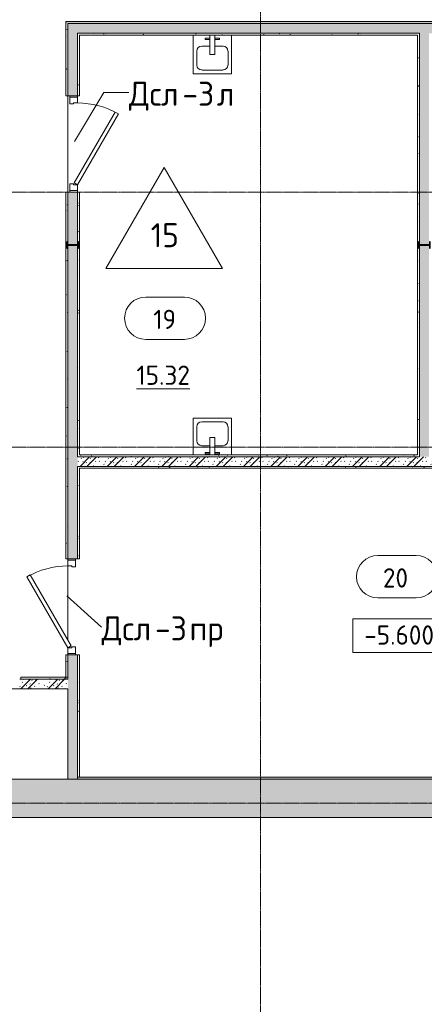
# Model space of a CAD drawing. Header units: millimetres. Extents: x 93132 to 156147, y -10965 to 65044.
# Tile 8 of 58: x 122420 to 126620, y 5911 to 16140. Entities that reach past the tile are written whole.
import ezdxf

# ---------------------------------------------------------------- set-up
doc = ezdxf.new("R2010")
doc.units = ezdxf.units.MM
doc.linetypes.add('4_ Штрихпунктир_ 10 х 2 мм', pattern=[14, 10, -2, 0, -2])
for name, color, linetype, lineweight in [('A-AREA-IDEN', 7, 'Continuous', 5), ('A-DOOR', 7, 'Continuous', 13), ('A-DOOR-FRAM', 7, 'Continuous', 13), ('A-DOOR-IDEN', 7, 'Continuous', 5), ('A-FLOR', 7, 'Continuous', 13), ('A-FLOR-IDEN', 7, 'Continuous', 5), ('A-WALL', 7, 'Continuous', 13), ('A-WALL-PATT', 7, 'Continuous', 13), ('G-ANNO-DIMS', 7, 'Continuous', 5), ('I-WALL', 7, 'Continuous', 13), ('P-SANR-FIXT', 7, 'Continuous', 13), ('S-COLS', 7, 'Continuous', 25), ('S-GRID', 7, 'Continuous', 5)]:
    doc.layers.add(name, color=color, linetype=linetype, lineweight=lineweight)
doc.styles.add('GOST Common_2', font='GOST_Common.ttf', dxfattribs={"height": 200})
doc.styles.add('GOST Common_3', font='GOST_Common.ttf', dxfattribs={"height": 250})
pattern_1 = [(0, (0, 0), (203.2, 50.8), [3.353, -149.047, 3.353, -149.047, -812.8]), (0, (0, 0), (203.2, 50.8), [-304.8, 3.353, -301.447, 3.353, -149.047, -355.6]), (0, (0, 0), (203.2, 50.8), [-762, 3.353, -98.247, 3.353, -250.647]), (120, (76.2, 25.4), (-145.59409, 150.576362), [3.353, -149.047, 3.353, -149.047, -812.8]), (120, (76.2, 25.4), (-145.59409, 150.576362), [-304.8, 3.353, -301.447, 3.353, -149.047, -355.6]), (120, (76.2, 25.4), (-145.59409, 150.576362), [-762, 3.353, -98.247, 3.353, -250.647]), (240, (101.6, 127), (-57.60591, -201.376362), [3.353, -149.047, 3.353, -149.047, -812.8]), (240, (101.6, 127), (-57.60591, -201.376362), [-304.8, 3.353, -301.447, 3.353, -149.047, -355.6]), (240, (101.6, 127), (-57.60591, -201.376362), [-762, 3.353, -98.247, 3.353, -250.647])]
pattern_2 = [(135, (150.28, 188.64), (-282.8427, 3e-14), [5, -395]), (135, (174.9, 237.36), (-282.8427, 3e-14), [5, -395]), (135, (211.96, 236.53), (-282.8427, 3e-14), [5, -395]), (135, (114.96, 223.96), (-282.8427, 3e-14), [5, -395]), (135, (77.54, 223.96), (-282.8427, 3e-14), [5, -395]), (135, (57.44, 184.52), (-282.8427, 3e-14), [5, -395]), (135, (66.21, 142.9), (-282.8427, 3e-14), [5, -395]), (135, (107.33, 161), (-282.8427, 3e-14), [5, -395]), (135, (99.08, 130.94), (-282.8427, 3e-14), [5, -395]), (135, (22.6, 136.46), (-282.8427, 3e-14), [5, -395]), (135, (21.16, 168.08), (-282.8427, 3e-14), [5, -395]), (135, (46.13, 96.12), (-282.8427, 3e-14), [5, -395]), (135, (3.54, 74.6), (-282.8427, 3e-14), [5, -395]), (135, (40.3, 47.56), (-282.8427, 3e-14), [5, -395]), (135, (39.77, 18.47), (-282.8427, 3e-14), [5, -395]), (135, (76.94, 37.28), (-282.8427, 3e-14), [5, -395]), (135, (114.18, 62.4), (-282.8427, 3e-14), [5, -395]), (135, (139.87, 90.2), (-282.8427, 3e-14), [5, -395]), (135, (141.44, 15.82), (-282.8427, 3e-14), [5, -395]), (135, (188.69, 26.73), (-282.8427, 3e-14), [5, -395]), (135, (176.14, 51.36), (-282.8427, 3e-14), [5, -395]), (135, (177.03, 0), (-282.8427, 3e-14), [5, -395]), (135, (276.61, 8.22), (-282.8427, 3e-14), [5, -395]), (135, (271.19, 31.72), (-282.8427, 3e-14), [5, -395]), (135, (268.29, 119.65), (-282.8427, 3e-14), [5, -395]), (135, (237.92, 101.95), (-282.8427, 3e-14), [5, -395]), (135, (237.92, 158.27), (-282.8427, 3e-14), [5, -395]), (135, (260.4, 204.35), (-282.8427, 3e-14), [5, -395]), (135, (275.54, 235.4), (-282.8427, 3e-14), [5, -395]), (135, (117.62, 268.96), (-282.8427, 3e-14), [5, -395]), (135, (203.62, 273.83), (-282.8427, 3e-14), [5, -395]), (135, (47.24, 279.3), (-282.8427, 3e-14), [5, -395]), (135, (23.2, 266.16), (-282.8427, 3e-14), [5, -395]), (135, (42.78, 232.52), (-282.8427, 3e-14), [5, -395]), (135, (177.76, 90.57), (-282.8427, 3e-14), [5, -395]), (135, (181.12, 121.8), (-282.8427, 3e-14), [5, -395]), (135, (206.73, 172.06), (-282.8427, 3e-14), [5, -395]), (135, (143.14, 136.62), (-282.8427, 3e-14), [5, -395]), (135, (211.51, 131.86), (-282.8427, 3e-14), [5, -395]), (135, (81.47, 95.1), (-282.8427, 3e-14), [5, -395]), (135, (235.13, 60.46), (-282.8427, 3e-14), [5, -395]), (135, (242.24, 4.89), (-282.8427, 3e-14), [5, -395]), (45, (0, 106.07), (-282.8427, 0), []), (45, (106.07, 0), (-282.8427, 0), []), (45, (176.78, 0), (-282.8427, 0), []), (45, (0, 176.78), (-282.8427, 0), [])]

# ---------------------------------------------------------------- blocks, each defined once
blk = doc.blocks.new('Наметкина 10_РД_АР_П_Отделка_R21_rvt-1--01_Подвал_МП_часть Г')
at = {"layer": 'A-WALL-PATT', "lineweight": 5}
h = blk.add_hatch(dxfattribs=at)
h.set_pattern_fill('FP_6', color=256, style=0, pattern_type=2)
h.set_pattern_definition(pattern_1)
h.paths.add_polyline_path([(131450, 16100), (131450, 16120), (128220, 16120), (128220, 16100), (131109, 16100)])
h.paths.add_polyline_path([(127220, 16100), (127220, 16120), (122900, 16120), (122900, 16100), (124817, 16100)])
h = blk.add_hatch(dxfattribs=at)
h.set_pattern_fill('FP_6', color=256, style=0, pattern_type=2)
h.set_pattern_definition(pattern_1)
h.paths.add_polyline_path([(122920, 11610), (122919, 13795), (122917, 13790), (122917, 13768), (122910, 13768), (122910, 13832), (122917, 13832), (122917, 13810), (122920, 13805), (122920, 14350), (122900, 14350), (122900, 11610)])
h.paths.add_polyline_path([(122920, 15350), (122920, 16100), (122900, 16100), (122900, 15350)])
h = blk.add_hatch(dxfattribs=at)
h.set_pattern_fill('FP_6', color=256, style=0, pattern_type=2)
h.set_pattern_definition(pattern_1)
h.paths.add_polyline_path([(126550, 15980), (126570, 15980), (126570, 16000), (123020, 16000), (123020, 15980), (124817, 15980)])
h = blk.add_hatch(dxfattribs=at)
h.set_pattern_fill('FP_6', color=256, style=0, pattern_type=2)
h.set_pattern_definition(pattern_1)
h.paths.add_polyline_path([(123040, 11620), (123040, 14350), (123020, 14350), (123021, 13805), (123023, 13810), (123024, 13832), (123030, 13832), (123030, 13768), (123023, 13768), (123023, 13790), (123020, 13795), (123020, 11620)])
h.paths.add_polyline_path([(123040, 15350), (123040, 15980), (123020, 15980), (123020, 15350)])
h = blk.add_hatch(dxfattribs=at)
h.set_pattern_fill('FP_6', color=256, style=0, pattern_type=2)
h.set_pattern_definition(pattern_1)
h.paths.add_polyline_path([(126570, 11600), (126569, 13795), (126567, 13790), (126567, 13768), (126560, 13768), (126560, 13832), (126567, 13832), (126567, 13810), (126570, 13805), (126570, 15980), (126550, 15980), (126550, 11600)])
h = blk.add_hatch(dxfattribs=at)
h.set_pattern_fill('FP_6', color=256, style=0, pattern_type=2)
h.set_pattern_definition(pattern_1)
h.paths.add_polyline_path([(122920, 9310), (122920, 9540), (122900, 9540), (122900, 9310)])
h.paths.add_polyline_path([(122900, 10540), (122920, 10540), (122920, 11610), (122900, 11610)])
h = blk.add_hatch(dxfattribs=at)
h.set_pattern_fill('FP_6', color=256, style=0, pattern_type=2)
h.set_pattern_definition(pattern_1)
h.paths.add_polyline_path([(126550, 11600), (126550, 11620), (123020, 11620), (123020, 11600), (124817, 11600)])
h = blk.add_hatch(dxfattribs=at)
h.set_pattern_fill('FP_6', color=256, style=0, pattern_type=2)
h.set_pattern_definition(pattern_1)
h.paths.add_polyline_path([(123040, 8270), (123040, 9540), (123020, 9540), (123020, 8270)])
h.paths.add_polyline_path([(123040, 10540), (123040, 11500), (123020, 11500), (123020, 10540)])
h = blk.add_hatch(dxfattribs=at)
h.set_pattern_fill('FP_6', color=256, style=0, pattern_type=2)
h.set_pattern_definition(pattern_1)
h.paths.add_polyline_path([(127270, 11480), (127270, 11500), (123040, 11500), (123040, 11480), (124817, 11480)])
h = blk.add_hatch(dxfattribs=at)
h.set_pattern_fill('FP_6', color=256, style=0, pattern_type=2)
h.set_pattern_definition(pattern_1)
h.paths.add_polyline_path([(122900, 9290), (122900, 9310), (122430, 9310), (122430, 9290)])
h = blk.add_hatch(dxfattribs=at)
h.set_pattern_fill('FP_6', color=256, style=0, pattern_type=2)
h.set_pattern_definition(pattern_1)
h.paths.add_polyline_path([(131450, 8250), (131450, 8270), (123020, 8270), (123020, 8250), (127963, 8250)])
at = {"layer": 'A-WALL'}
for p, q in [((127220, 16120), (122900, 16120)), ((122900, 16120), (122900, 16100)), ((122900, 16100), (122900, 15350)), ((122920, 16100), (127220, 16100)), ((122920, 15350), (122920, 16100)), ((126570, 16000), (123020, 16000)), ((123020, 16000), (123020, 15980)), ((123020, 15980), (123020, 15350)), ((123040, 15980), (126550, 15980)), ((123040, 15350), (123040, 15980)), ((126550, 15980), (126550, 11620)), ((126570, 15980), (126570, 16000)), ((126570, 13804), (126570, 15980)), ((122900, 15350), (122920, 15350)), ((123020, 15350), (123040, 15350)), ((122900, 14350), (122900, 11610)), ((122920, 14350), (122900, 14350)), ((122920, 13804), (122920, 14350)), ((123020, 14350), (123020, 13804)), ((123040, 14350), (123020, 14350)), ((123040, 11620), (123040, 14350)), ((122920, 11610), (122920, 13796)), ((123020, 13796), (123020, 11620)), ((126570, 11600), (126570, 13796)), ((122900, 11610), (122900, 10540)), ((122920, 10540), (122920, 11610)), ((123020, 11620), (123020, 11600)), ((123020, 11600), (126550, 11600)), ((126550, 11620), (123040, 11620)), ((126550, 11600), (126570, 11600)), ((123020, 11500), (123020, 10540)), ((123040, 11500), (123020, 11500)), ((127270, 11500), (123040, 11500)), ((123040, 11480), (127270, 11480)), ((123040, 10540), (123040, 11480)), ((122900, 10540), (122920, 10540)), ((123020, 10540), (123040, 10540)), ((122900, 9540), (122900, 9310)), ((122920, 9540), (122900, 9540)), ((122920, 9310), (122920, 9540)), ((123020, 9540), (123020, 8270)), ((123040, 9540), (123020, 9540)), ((123040, 8270), (123040, 9540)), ((122900, 9310), (122430, 9310)), ((122430, 9310), (122430, 9290)), ((122900, 9290), (122900, 9310)), ((122900, 9310), (122920, 9310)), ((122430, 9290), (122900, 9290)), ((131450, 8270), (123020, 8270)), ((123020, 8270), (123020, 8250)), ((123020, 8270), (123040, 8270)), ((123020, 8250), (131450, 8250))]:
    blk.add_line(p, q, dxfattribs=at)
blk = doc.blocks.new('АР_Дверь однопольная - 1000х2100h_850__Служебные-5141596--01_Подвал_МП_часть Г')
at = {"layer": 'A-DOOR'}
for p, q in [((-311, 475), (-331, 440)), ((-331, 440), (405, 15)), ((425, 50), (-311, 475)), ((405, 15), (425, 50))]:
    blk.add_line(p, q, dxfattribs=at)
at = {"layer": 'A-DOOR', "lineweight": 5}
blk.add_arc((425, 50), 850, 150, 180, dxfattribs=at)
at = {"layer": 'A-DOOR-FRAM'}
for p, q in [((-485, 50), (-500, 50)), ((-425, 50), (-485, 50)), ((-485, 50), (-485, -30)), ((-425, 10), (-425, 50)), ((-415, 10), (-425, 10)), ((-415, -30), (-415, 10)), ((425, 10), (415, 10)), ((415, 10), (415, -30)), ((485, 50), (425, 50)), ((425, 50), (425, 10)), ((485, -30), (485, 50)), ((485, 50), (500, 50)), ((-485, -30), (-500, -30)), ((-485, -30), (-415, -30)), ((415, -30), (485, -30)), ((485, -30), (500, -30))]:
    blk.add_line(p, q, dxfattribs=at)
blk = doc.blocks.new('АР_Дверь однопольная - 1000х2100h_850__Служебные-5141597--01_Подвал_МП_часть Г')
at = {"layer": 'A-DOOR'}
for p, q in [((311, 475), (-425, 50)), ((-405, 15), (331, 440)), ((331, 440), (311, 475)), ((-425, 50), (-405, 15))]:
    blk.add_line(p, q, dxfattribs=at)
at = {"layer": 'A-DOOR', "lineweight": 5}
blk.add_arc((-425, 50), 850, 360, 30, dxfattribs=at)
at = {"layer": 'A-DOOR-FRAM'}
for p, q in [((-485, 50), (-500, 50)), ((-425, 50), (-485, 50)), ((-485, 50), (-485, -30)), ((-425, 10), (-425, 50)), ((-415, 10), (-425, 10)), ((-415, -30), (-415, 10)), ((425, 10), (415, 10)), ((415, 10), (415, -30)), ((485, 50), (425, 50)), ((425, 50), (425, 10)), ((485, -30), (485, 50)), ((485, 50), (500, 50)), ((-485, -30), (-500, -30)), ((-485, -30), (-415, -30)), ((415, -30), (485, -30)), ((485, -30), (500, -30))]:
    blk.add_line(p, q, dxfattribs=at)
blk = doc.blocks.new('A-PLU-Sink-2D - 400 x 400 mm-3712375--01_Подвал_МП_часть Г')
at = {"layer": 'P-SANR-FIXT'}
for p, q in [((-184, 202), (-184, -198)), ((-184, -198), (-184, 202)), ((-59, 172), (-59, 157)), ((-9, 172), (-59, 172)), ((-59, 157), (-9, 157)), ((-9, 2), (-9, 202)), ((41, 202), (41, 2)), ((41, 172), (91, 172)), ((91, 157), (41, 157)), ((91, 172), (91, 157)), ((216, -198), (216, 202)), ((216, 202), (216, -198)), ((-146, 37), (-146, -109)), ((-9, 88), (-95, 88)), ((41, 2), (-9, 2)), ((127, 88), (41, 88)), ((178, -109), (178, 37)), ((-184, -198), (216, -198)), ((216, -198), (-184, -198)), ((-95, -160), (127, -160))]:
    blk.add_line(p, q, dxfattribs=at)
for centre, start, end in [((-95, 37), 90, 180), ((127, 37), 360, 90), ((-95, -109), 180, 270), ((127, -109), 270, 0)]:
    blk.add_arc(centre, 50.8, start, end, dxfattribs=at)
blk = doc.blocks.new('A-PLU-Sink-2D - 400 x 400 mm-3712380--01_Подвал_МП_часть Г')
at = {"layer": 'P-SANR-FIXT'}
for p, q in [((-184, 198), (216, 198)), ((-184, -182), (-184, 198)), ((216, 198), (-184, 198)), ((-184, 198), (-184, -182)), ((-146, -37), (-146, 109)), ((-95, 160), (127, 160)), ((178, 109), (178, -37)), ((216, 198), (216, -182)), ((216, -182), (216, 198)), ((-9, -88), (-95, -88)), ((-9, -2), (-9, -182)), ((41, -2), (-9, -2)), ((41, -182), (41, -2)), ((127, -88), (41, -88)), ((-59, -172), (-59, -157)), ((-59, -157), (-9, -157)), ((-9, -172), (-59, -172)), ((91, -157), (41, -157)), ((41, -172), (91, -172)), ((91, -172), (91, -157))]:
    blk.add_line(p, q, dxfattribs=at)
for centre, start, end in [((-95, 109), 90, 180), ((127, 109), 360, 90), ((-95, -37), 180, 270), ((127, -37), 270, 0)]:
    blk.add_arc(centre, 50.8, start, end, dxfattribs=at)
blk = doc.blocks.new('А-Двутавр_12 - Двутавр_12К-7378908--01_Подвал_МП_часть Г')
at = {"layer": 'S-COLS'}
for p, q in [((32, 120), (-32, 120)), ((-32, 120), (-32, 112.7)), ((-32, 112.7), (-9.9, 112.7)), ((-2.4, 105.2), (-2.4, 14.8)), ((2.4, 14.8), (2.4, 105.2)), ((9.9, 112.7), (32, 112.7)), ((32, 112.7), (32, 120)), ((-9.9, 7.3), (-32, 7.3)), ((-32, 7.3), (-32, 0)), ((-32, 0), (32, 0)), ((32, 7.3), (9.9, 7.3)), ((32, 0), (32, 7.3))]:
    blk.add_line(p, q, dxfattribs=at)
for centre, start, end in [((-9.9, 105.2), 0, 90), ((9.9, 105.2), 90, 180), ((-9.9, 14.8), 270, 0), ((9.9, 14.8), 180, 270)]:
    blk.add_arc(centre, 7.5, start, end, dxfattribs=at)
blk = doc.blocks.new('Марка помещения _Номер_ - 2 мм-68851--01_Подвал_МП_часть Г')
at = {"layer": 'A-AREA-IDEN'}
for p, q in [((-2.03, 2.21), (1.97, 2.21)), ((-2.03, -2.19), (1.97, -2.19))]:
    blk.add_line(p, q, dxfattribs=at)
for centre, start, end in [((-2.03, 0.01), 90, 270), ((1.97, 0.01), 270, 90)]:
    blk.add_arc(centre, 2.2, start, end, dxfattribs=at)
blk = doc.blocks.new('Высотные отметки - Frame_2-749557--01_Подвал_МП_часть Г')
at = {"layer": 'G-ANNO-DIMS'}
for p, q in [((-5, 3.5), (-5, 0)), ((5, 3.5), (-5, 3.5)), ((5, 0), (5, 3.5)), ((-5, 0), (5, 0))]:
    blk.add_line(p, q, dxfattribs=at)
blk = doc.blocks.new('Марка полов - Марка полов-4106608--01_Подвал_МП_часть Г')
at = {"layer": 'A-FLOR-IDEN'}
for p, q in [((0, 7), (-6.06, -3.5)), ((6.06, -3.5), (0, 7)), ((-6.06, -3.5), (6.06, -3.5))]:
    blk.add_line(p, q, dxfattribs=at)

msp = doc.modelspace()

# ---------------------------------------------------------------- hatches: boundary and pattern name
at = {"layer": 'A-WALL-PATT', "lineweight": 5}
h = msp.add_hatch(dxfattribs=at)
h.set_pattern_fill('FP_2', color=256, style=0, pattern_type=2)
h.set_pattern_definition(pattern_2)
h.paths.add_polyline_path([(123020, 8250), (123020, 9540), (122920, 9540), (122920, 8250)])
h.paths.add_polyline_path([(122920, 10540), (123020, 10540), (123020, 13795.611775), (123015.2, 13797.6), (122924.8, 13797.6), (122920, 13795.403301), (122920, 11784.216187)])
h.paths.add_polyline_path([(123003.611775, 13802.4), (123015.2, 13802.4), (123020, 13804.596699), (123020, 14350), (122920, 14350), (122920, 13804.388225), (122924.8, 13802.4), (122939.912727, 13802.4)])
h.paths.add_polyline_path([(123020, 15350), (123020, 16100), (122920, 16100), (122920, 15350)])
h = msp.add_hatch(dxfattribs=at)
h.set_pattern_fill('FP_2', color=256, style=0, pattern_type=2)
h.set_pattern_definition(pattern_2)
h.paths.add_polyline_path([(131470, 16000), (131470, 16100), (128220, 16100), (128220, 16000), (131108.871149, 16000)])
h.paths.add_polyline_path([(126570, 16000), (127220, 16000), (127220, 16100), (123020, 16100), (123020, 16000), (124817.280608, 16000)])
h = msp.add_hatch(dxfattribs=at)
h.set_pattern_fill('FP_2', color=256, style=0, pattern_type=2)
h.set_pattern_definition(pattern_2)
h.paths.add_polyline_path([(126570, 11600), (126670, 11600), (126670, 13795.611775), (126665.2, 13797.6), (126574.8, 13797.6), (126570, 13795.403301), (126570, 11784.216187)])
h.paths.add_polyline_path([(126586.388225, 13802.4), (126665.2, 13802.4), (126670, 13804.596699), (126670, 16000), (126570, 16000), (126570, 13804.388225), (126574.8, 13802.4)])
h = msp.add_hatch(dxfattribs=at)
h.set_pattern_fill('FP_2', color=256, style=0, pattern_type=2)
h.set_pattern_definition(pattern_2)
h.paths.add_polyline_path([(127270, 11500), (127270, 11600), (123020, 11600), (123020, 11500), (124817.280608, 11500)])
h = msp.add_hatch(dxfattribs=at)
h.set_pattern_fill('FP_2', color=256, style=0, pattern_type=2)
h.set_pattern_definition(pattern_2)
h.paths.add_polyline_path([(122920, 9190), (122920, 9290), (122420, 9290), (122420, 9190)])
h = msp.add_hatch(dxfattribs=at)
h.set_pattern_fill('FP_1', color=256, style=0, pattern_type=2)
h.set_pattern_definition([(45, (0, 0), (-114.04925, 114.04925), []), (45, (114.05, 0), (-114.04925, 114.04925), [201.612, -40.322, 3.353, -36.97])])
h.paths.add_polyline_path([(129670.01198, 7850), (129670.01198, 8250), (110520, 8250), (110520, 7850), (127963.075878, 7850)])

# ---------------------------------------------------------------- linework, layer by layer
at = {"layer": 'A-DOOR-IDEN'}
for p, q in [((122988.023538, 14875.982352), (123293.518073, 15385.139911)), ((123293.518073, 15385.139911), (123553.110892, 15385.139911)), ((122907.970588, 10153.306145), (123269.434839, 9830.654061))]:
    msp.add_line(p, q, dxfattribs=at)
at = {"layer": 'A-FLOR'}
for p, q in [((122920, 14350), (122920, 15350)), ((122920, 10525), (122920, 10540)), ((122920, 10540), (122920, 10525)), ((122920, 9695), (122920, 10465)), ((122920, 10465), (122920, 9695)), ((122920, 9540), (122920, 9555)), ((122920, 9555), (122920, 9540))]:
    msp.add_line(p, q, dxfattribs=at)
at = {"layer": 'A-WALL'}
for p, q in [((131470, 8250), (121470, 8250)), ((105870, 7850), (131770, 7850))]:
    msp.add_line(p, q, dxfattribs=at)
at = {"layer": 'I-WALL'}
for p, q in [((127220, 16100), (122920, 16100)), ((122920, 16100), (122920, 15350)), ((123020, 16000), (126570, 16000)), ((123020, 15350), (123020, 16000)), ((126570, 16000), (126570, 13804.388225)), ((122920, 15350), (123020, 15350)), ((122920, 14350), (122920, 13804.388225)), ((123020, 14350), (122920, 14350)), ((123020, 13804.388225), (123020, 14350)), ((122920, 13795.611775), (122920, 10540)), ((123020, 11600), (123020, 13795.611775)), ((126570, 13795.611775), (126570, 11600)), ((126570, 11600), (123020, 11600)), ((123020, 11500), (127270, 11500)), ((123020, 10540), (123020, 11500)), ((122920, 10540), (123020, 10540)), ((122920, 9540), (122920, 9290)), ((123020, 9540), (122920, 9540)), ((123020, 8250), (123020, 9540)), ((122420, 9290), (122920, 9290)), ((122920, 9190), (121470, 9190)), ((122920, 9190), (122920, 8250))]:
    msp.add_line(p, q, dxfattribs=at)
at = {"layer": 'S-GRID', "linetype": '4_ Штрихпунктир_ 10 х 2 мм'}
for p, q in [((124920, -1911.296705), (124920, 63183.748364)), ((134543.645795, 14350), (104705.052177, 14350)), ((134543.645795, 11700), (104705.052177, 11700)), ((134543.645795, 8000), (104705.052177, 8000))]:
    msp.add_line(p, q, dxfattribs=at)

# ---------------------------------------------------------------- block references
at = {"lineweight": 5}
msp.add_blockref('Наметкина 10_РД_АР_П_Отделка_R21_rvt-1--01_Подвал_МП_часть Г', (0, 0), dxfattribs=at)
at = {"layer": 'A-AREA-IDEN', "xscale": 99.99999999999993, "yscale": 99.99999999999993, "zscale": 99.99999999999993}
for p in [(123932.051686, 13037.941264), (126339.132573, 10351.939114)]:
    msp.add_blockref('Марка помещения _Номер_ - 2 мм-68851--01_Подвал_МП_часть Г', p, dxfattribs=at)
at = {"layer": 'A-DOOR'}
for name, p, rotation in [('АР_Дверь однопольная - 1000х2100h_850__Служебные-5141596--01_Подвал_МП_часть Г', (122970, 14850), 270.0000000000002), ('АР_Дверь однопольная - 1000х2100h_850__Служебные-5141597--01_Подвал_МП_часть Г', (122970, 10040), 90.00000000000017)]:
    msp.add_blockref(name, p, dxfattribs=dict(at, rotation=rotation))
at = {"layer": 'A-FLOR-IDEN', "xscale": 99.99999999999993, "yscale": 99.99999999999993, "zscale": 99.99999999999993}
msp.add_blockref('Марка полов - Марка полов-4106608--01_Подвал_МП_часть Г', (123919.671849, 13904.603781), dxfattribs=at)
at = {"layer": 'G-ANNO-DIMS', "xscale": 99.99999999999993, "yscale": 99.99999999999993, "zscale": 99.99999999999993}
msp.add_blockref('Высотные отметки - Frame_2-749557--01_Подвал_МП_часть Г', (126378.858517, 9566.202229), dxfattribs=at)
at = {"layer": 'P-SANR-FIXT'}
for name, p in [('A-PLU-Sink-2D - 400 x 400 mm-3712375--01_Подвал_МП_часть Г', (124404.310759, 15777.654599)), ('A-PLU-Sink-2D - 400 x 400 mm-3712380--01_Подвал_МП_часть Г', (124404.310759, 11802.345401))]:
    msp.add_blockref(name, p, dxfattribs=at)
at = {"layer": 'S-COLS', "rotation": 90.00000000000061}
for p in [(123030, 13800), (126680, 13800)]:
    msp.add_blockref('А-Двутавр_12 - Двутавр_12К-7378908--01_Подвал_МП_часть Г', p, dxfattribs=at)

# ---------------------------------------------------------------- texts
at = {"layer": 'A-AREA-IDEN', "char_height": 200, "attachment_point": 1, "style": 'GOST Common_2'}
for s, insert, width in [('19', (123806.53749, 13126.684446), 296.624375), ('\\L15.32', (123631.882936, 12546.709902), 713.501875), ('20', (126190.618376, 10440.682296), 352.7425)]:
    msp.add_mtext(s, dxfattribs=dict(at, insert=insert, width=width))
at = {"layer": 'A-DOOR-IDEN', "char_height": 250, "attachment_point": 1, "style": 'GOST Common_3'}
for s, insert, width in [('Дсл', (123553.110892, 15496.066994), 673.4175), ('-3', (124108.735892, 15496.066994), 432.91125), ('\\fGOST Common|b0|i0|c204|p34|;л', (124465.923392, 15496.066994), 216.455625), ('Дсл', (123269.434839, 9941.581145), 673.4175), ('-3', (123825.059839, 9941.581145), 432.91125), ('пр', (124182.247339, 9941.581145), 432.91125)]:
    msp.add_mtext(s, dxfattribs=dict(at, insert=insert, width=width))
at = {"layer": 'A-FLOR-IDEN', "insert": (123779.795566, 14026.665453), "char_height": 250, "width": 368.77625, "attachment_point": 1, "style": 'GOST Common_3'}
msp.add_mtext('15', dxfattribs=at)
at = {"layer": 'G-ANNO-DIMS', "insert": (125996.70199, 9847.56789), "char_height": 200, "width": 917.17566319, "attachment_point": 1, "line_spacing_factor": 1.022761, "style": 'GOST Common_2'}
msp.add_mtext('-5.600', dxfattribs=at)

doc.saveas('drawing.dxf')
